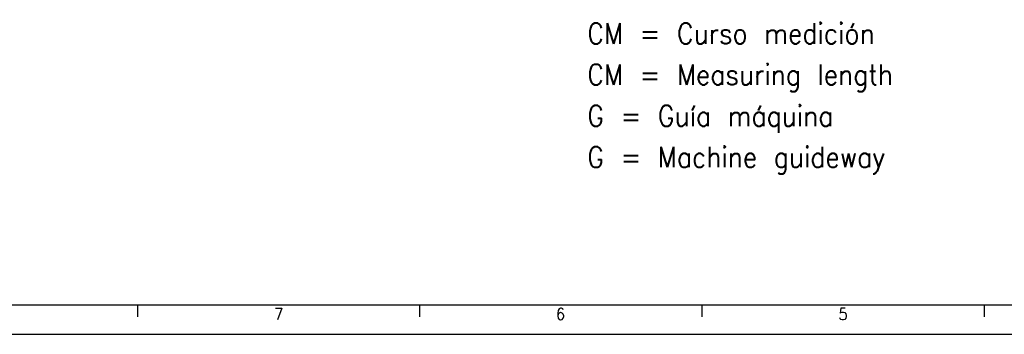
# Model space of a CAD drawing. Header units: millimetres. Extents: x -235 to 994, y -109 to 485.
# Tile 5 of 16: x 244 to 411, y -109 to -56. Entities that reach past the tile are written whole.
import ezdxf

# ---------------------------------------------------------------- set-up
doc = ezdxf.new("R2010")
doc.units = ezdxf.units.MM
doc.layers.add('1', color=7, linetype='Continuous')
doc.styles.add('CONVERTER_11', font='txt.shx', dxfattribs={"width": 0.9})

# ---------------------------------------------------------------- blocks, each defined once
blk = doc.blocks.new('Marco_a1', base_point=(184.81, 187.78))
at = {"layer": '1', "color": 7, "linetype": 'Continuous'}
blk.add_line((-215.19, -104.22), (599.81, -104.22), dxfattribs=at)
at = {"layer": '1', "color": 2, "linetype": 'Continuous'}
for p, q in [((264.23, -104.27), (264.23, -106.27)), ((312.17, -104.27), (312.17, -106.27)), ((360.11, -104.27), (360.11, -106.27)), ((408.05, -104.27), (408.05, -106.27)), ((-235.19, -109.22), (604.81, -109.22))]:
    blk.add_line(p, q, dxfattribs=at)
at = {"layer": '1', "color": 2, "char_height": 2, "attachment_point": 4, "line_spacing_factor": 1.20048, "style": 'CONVERTER_11'}
for s, insert in [('7', (287.47, -105.77)), ('6', (335.32, -105.77)), ('5', (383.3, -105.77))]:
    blk.add_mtext(s, dxfattribs=dict(at, insert=insert))
blk = doc.blocks.new('Top', base_point=(184.81, 187.78))
blk.add_blockref('Marco_a1', (184.81, 187.78))
blk = doc.blocks.new('_dummy_frame__43', base_point=(-235.19, -174.57))
blk.add_blockref('Top', (184.81, 187.78))
blk = doc.blocks.new('_dummy_frame__44', base_point=(-346.5, -309.51))
at = {"layer": '1'}
blk.add_blockref('_dummy_frame__43', (-235.19, -174.57), dxfattribs=at)

msp = doc.modelspace()

# ---------------------------------------------------------------- block references
at = {"layer": '1'}
msp.add_blockref('_dummy_frame__44', (-346.5, -309.51), dxfattribs=at)

# ---------------------------------------------------------------- texts
at = {"layer": '1', "color": 2, "insert": (340.65, -81.99), "char_height": 3.5, "attachment_point": 7, "line_spacing_factor": 1.20048, "style": 'CONVERTER_11'}
msp.add_mtext('CM = Curso medición\\PCM = Measuring length\\PG = Guía máquina\\PG = Machine guideway', dxfattribs=at)

doc.saveas('drawing.dxf')
